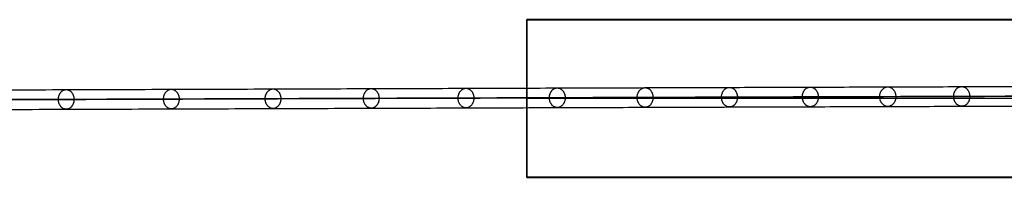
# Model space of a CAD drawing. Header units: millimetres. Extents: x -1192 to 1067, y -14 to 15.
# Tile 10 of 13: x 786 to 926, y -10 to 12. Entities that reach past the tile are written whole.
import ezdxf

# ---------------------------------------------------------------- set-up
doc = ezdxf.new("R2010")
doc.units = ezdxf.units.MM
doc.layers.add('CABLE', color=7, linetype='Continuous')
doc.layers.add('METAL NEGRO', color=7, linetype='Continuous')

msp = doc.modelspace()

# ---------------------------------------------------------------- linework, layer by layer
at = {"layer": 'CABLE'}
for points, degree, knots in [([(727.73, 1.96, 255.02), (733.39, 1.98, 262.12), (744.55, 2.02, 276.15), (761, 2.08, 296.98), (776.97, 2.13, 317.33), (792.44, 2.18, 337.2), (807.42, 2.23, 356.59), (821.9, 2.28, 375.48), (835.89, 2.33, 393.9), (849.39, 2.37, 411.83), (862.39, 2.42, 429.28), (874.9, 2.46, 446.25), (886.91, 2.5, 462.73), (898.44, 2.54, 478.73), (909.47, 2.57, 494.25), (920, 2.61, 509.28), (928.43, 2.63, 521.5), (934.94, 2.66, 531.05), (939.64, 2.67, 538), (944.24, 2.68, 544.88), (948.69, 2.7, 551.58), (953.05, 2.71, 558.22), (957.25, 2.73, 564.68), (961.36, 2.74, 571.08), (965.32, 2.75, 577.3), (969.18, 2.76, 583.45), (972.89, 2.77, 589.43), (976.51, 2.78, 595.34), (979.97, 2.8, 601.08), (983.34, 2.8, 606.75), (986.56, 2.81, 612.25), (989.68, 2.82, 617.68), (992.18, 2.83, 622.1), (994.13, 2.84, 625.61), (995.54, 2.84, 628.17), (996.93, 2.84, 630.71), (998.28, 2.85, 633.21), (999.61, 2.85, 635.69), (1001.32, 2.86, 638.92), (1002.98, 2.86, 642.12), (1004.59, 2.86, 645.28), (1005.75, 2.87, 647.6), (1006.89, 2.87, 649.9), (1008, 2.87, 652.16), (1009.07, 2.88, 654.4), (1010.11, 2.88, 656.59), (1011.13, 2.88, 658.77), (1012.11, 2.88, 660.91), (1013.07, 2.89, 663.02), (1013.99, 2.89, 665.11), (1014.88, 2.89, 667.16), (1015.74, 2.89, 669.19), (1016.57, 2.89, 671.18), (1017.37, 2.9, 673.14), (1018.13, 2.9, 675.07), (1018.87, 2.9, 676.97), (1019.57, 2.9, 678.84), (1020.25, 2.9, 680.68), (1020.89, 2.9, 682.49), (1021.5, 2.9, 684.27), (1022.09, 2.9, 686.02), (1022.64, 2.9, 687.74), (1023.16, 2.91, 689.43), (1023.65, 2.91, 691.09), (1024.1, 2.91, 692.71), (1024.53, 2.91, 694.31), (1024.93, 2.91, 695.88), (1025.18, 2.91, 696.92), (1025.29, 2.91, 697.43)], 3, [0, 0, 0, 0, 27.235592, 53.785722, 79.650681, 104.830781, 129.326365, 153.137801, 176.265493, 198.709879, 220.47144, 241.550705, 261.948254, 281.664727, 300.700834, 319.057364, 336.735196, 345.235256, 353.735315, 361.897072, 370.058829, 377.882909, 385.706989, 393.194102, 400.681215, 407.832173, 414.983131, 421.798864, 428.614597, 435.096181, 441.577765, 447.726451, 453.875137, 456.825092, 459.775046, 462.642346, 465.509645, 468.294514, 471.079383, 476.484752, 479.105521, 481.72629, 484.265439, 486.804588, 489.26244, 491.720293, 494.097206, 496.47412, 498.770491, 501.066862, 503.303096, 505.499395, 507.655884, 509.772694, 511.849967, 513.88785, 515.8865, 517.846082, 519.766774, 521.648761, 523.492244, 525.297433, 527.064555, 528.793849, 530.485572, 532.139999, 533.757421, 535.338075, 535.338075, 535.338075, 535.338075]), ([(726.63, 0.56, 255.9), (732.29, 0.58, 262.99), (743.45, 0.62, 277.02), (759.91, 0.68, 297.85), (775.87, 0.73, 318.2), (791.34, 0.78, 338.06), (806.31, 0.83, 357.44), (820.79, 0.88, 376.34), (834.78, 0.93, 394.75), (848.27, 0.97, 412.68), (861.27, 1.02, 430.12), (873.77, 1.06, 447.08), (885.78, 1.1, 463.56), (897.3, 1.14, 479.55), (908.32, 1.17, 495.06), (918.85, 1.21, 510.08), (927.28, 1.23, 522.29), (933.79, 1.26, 531.84), (938.48, 1.27, 538.79), (943.08, 1.28, 545.65), (947.53, 1.3, 552.36), (951.88, 1.31, 558.99), (956.08, 1.33, 565.45), (960.18, 1.34, 571.83), (964.14, 1.35, 578.05), (968, 1.36, 584.2), (971.7, 1.37, 590.17), (975.31, 1.38, 596.07), (978.77, 1.39, 601.8), (982.14, 1.4, 607.46), (985.35, 1.41, 612.95), (988.46, 1.42, 618.37), (990.96, 1.43, 622.79), (992.91, 1.44, 626.29), (994.32, 1.44, 628.84), (995.7, 1.44, 631.38), (997.05, 1.45, 633.87), (998.37, 1.45, 636.35), (1000.08, 1.46, 639.57), (1001.73, 1.46, 642.76), (1003.34, 1.46, 645.92), (1004.5, 1.47, 648.23), (1005.64, 1.47, 650.52), (1006.74, 1.47, 652.77), (1007.81, 1.48, 655), (1008.85, 1.48, 657.19), (1009.86, 1.48, 659.36), (1010.84, 1.48, 661.49), (1011.79, 1.49, 663.6), (1012.71, 1.49, 665.67), (1013.6, 1.49, 667.72), (1014.45, 1.49, 669.73), (1015.28, 1.49, 671.71), (1016.07, 1.49, 673.66), (1016.83, 1.5, 675.58), (1017.56, 1.5, 677.47), (1018.26, 1.5, 679.33), (1018.93, 1.5, 681.16), (1019.57, 1.5, 682.95), (1020.18, 1.5, 684.72), (1020.76, 1.5, 686.45), (1021.3, 1.5, 688.16), (1021.82, 1.5, 689.83), (1022.3, 1.51, 691.47), (1022.75, 1.51, 693.08), (1023.18, 1.51, 694.67), (1023.56, 1.51, 696.16), (1023.79, 1.51, 697.14), (1023.89, 1.51, 697.59)], 3, [0, 0, 0, 0, 27.203937, 53.723208, 79.558104, 104.708938, 129.176051, 152.959812, 176.060622, 198.478922, 220.21519, 241.269955, 261.643796, 281.337353, 300.351335, 318.686529, 336.343814, 344.833994, 353.324175, 361.476445, 369.628716, 377.443702, 385.258688, 392.737099, 400.215511, 407.358157, 414.500803, 421.308615, 428.116426, 434.590476, 441.064527, 447.206066, 453.347606, 456.294132, 459.240658, 462.104624, 464.968591, 467.750223, 470.531855, 475.930942, 478.548665, 481.166388, 483.702586, 486.238783, 488.693779, 491.148774, 493.522926, 495.897077, 498.190779, 500.484481, 502.718115, 504.911861, 507.065844, 509.180194, 511.255053, 513.290567, 515.286894, 517.244199, 519.162657, 521.042458, 522.883798, 524.686889, 526.451957, 528.179241, 529.868998, 531.521502, 533.137044, 534.555672, 534.555672, 534.555672, 534.555672]), ([(727.73, 0.56, 255.02), (1002.89, 1.51, 599.97), (1025.29, 1.51, 697.43), (1025.29, 1.51, 701.54), (1025.29, 1.51, 705.65)], 2, [0, 0, 0, 537.000819, 537.000819, 545.223326, 545.223326, 545.223326]), ([(1026.69, 1.51, 697.27), (1026.68, 1.51, 697.22), (1026.67, 1.51, 697.17), (1026.66, 1.51, 697.12), (1026.54, 1.51, 696.6), (1026.29, 1.51, 695.55), (1025.89, 1.51, 693.96), (1025.46, 1.51, 692.34), (1024.99, 1.51, 690.7), (1024.5, 1.51, 689.02), (1023.97, 1.51, 687.32), (1023.42, 1.5, 685.58), (1022.83, 1.5, 683.82), (1022.21, 1.5, 682.03), (1021.57, 1.5, 680.2), (1020.89, 1.5, 678.35), (1020.18, 1.5, 676.47), (1019.44, 1.5, 674.56), (1018.67, 1.5, 672.62), (1017.86, 1.49, 670.65), (1017.03, 1.49, 668.64), (1016.17, 1.49, 666.61), (1015.27, 1.49, 664.55), (1014.35, 1.49, 662.45), (1013.39, 1.48, 660.33), (1012.4, 1.48, 658.18), (1011.38, 1.48, 656), (1010.34, 1.48, 653.79), (1009.26, 1.47, 651.55), (1008.15, 1.47, 649.28), (1007.01, 1.47, 646.98), (1005.84, 1.47, 644.65), (1004.22, 1.46, 641.48), (1002.56, 1.46, 638.28), (1000.84, 1.45, 635.03), (999.52, 1.45, 632.55), (998.16, 1.44, 630.04), (996.77, 1.44, 627.5), (995.36, 1.44, 624.93), (993.4, 1.43, 621.42), (990.9, 1.42, 616.98), (987.77, 1.41, 611.55), (984.55, 1.41, 606.04), (981.17, 1.4, 600.37), (977.71, 1.38, 594.62), (974.09, 1.37, 588.7), (970.37, 1.36, 582.71), (966.5, 1.35, 576.55), (962.54, 1.34, 570.32), (958.43, 1.33, 563.93), (954.22, 1.31, 557.45), (949.86, 1.3, 550.82), (945.41, 1.29, 544.1), (940.8, 1.27, 537.22), (936.1, 1.26, 530.27), (929.59, 1.23, 520.71), (921.15, 1.21, 508.49), (910.61, 1.17, 493.45), (899.58, 1.14, 477.92), (888.05, 1.1, 461.91), (876.03, 1.06, 445.43), (863.52, 1.02, 428.45), (850.51, 0.97, 411), (837.01, 0.93, 393.06), (823.01, 0.88, 374.64), (808.53, 0.83, 355.73), (793.55, 0.78, 336.35), (778.07, 0.73, 316.47), (762.11, 0.68, 296.12), (745.65, 0.62, 275.28), (734.49, 0.58, 261.25), (728.82, 0.56, 254.15)], 3, [0, 0, 0, 0, 0.158855, 0.158855, 0.158855, 1.741443, 3.360764, 5.017132, 6.710842, 8.442166, 10.211362, 12.018671, 13.864317, 15.748514, 17.67146, 19.633343, 21.634339, 23.674614, 25.754326, 27.873621, 30.032642, 32.231519, 34.470378, 36.769445, 39.068511, 41.448215, 43.82792, 46.288657, 48.749395, 51.291525, 53.833654, 56.4575, 59.081345, 64.49306, 67.281198, 70.069337, 72.940002, 75.810667, 78.764085, 81.717502, 87.873406, 94.02931, 100.518503, 107.007696, 113.83143, 120.655165, 127.814517, 134.97387, 142.469772, 149.965675, 157.79894, 165.632205, 173.803543, 181.974881, 190.484919, 198.994957, 216.693541, 235.07162, 254.130074, 273.869693, 294.291187, 315.395197, 337.182305, 359.653039, 382.807881, 406.64727, 431.171609, 456.38127, 482.276592, 508.857889, 536.125454, 536.125454, 536.125454, 536.125454]), ([(727.73, -0.84, 255.02), (733.39, -0.82, 262.12), (744.55, -0.78, 276.15), (761.01, -0.72, 296.99), (776.97, -0.67, 317.34), (792.44, -0.62, 337.21), (807.42, -0.57, 356.59), (821.9, -0.52, 375.49), (835.89, -0.47, 393.91), (849.39, -0.43, 411.84), (862.39, -0.38, 429.29), (874.9, -0.34, 446.26), (886.92, -0.3, 462.74), (898.44, -0.26, 478.74), (909.47, -0.23, 494.25), (920, -0.19, 509.29), (928.44, -0.17, 521.5), (934.95, -0.14, 531.06), (939.64, -0.13, 538.01), (944.25, -0.12, 544.88), (948.7, -0.1, 551.59), (953.05, -0.09, 558.22), (957.26, -0.07, 564.69), (961.37, -0.06, 571.08), (965.32, -0.05, 577.3), (969.19, -0.04, 583.46), (972.9, -0.03, 589.44), (976.51, -0.02, 595.35), (979.97, 0, 601.09), (983.34, 0, 606.75), (986.56, 0.01, 612.25), (989.68, 0.02, 617.68), (992.18, 0.03, 622.1), (994.14, 0.04, 625.61), (995.55, 0.04, 628.17), (996.93, 0.04, 630.71), (998.28, 0.05, 633.21), (999.61, 0.05, 635.69), (1001.32, 0.06, 638.93), (1002.98, 0.06, 642.12), (1004.59, 0.06, 645.29), (1005.75, 0.07, 647.6), (1006.89, 0.07, 649.9), (1008, 0.07, 652.16), (1009.08, 0.08, 654.4), (1010.12, 0.08, 656.59), (1011.13, 0.08, 658.77), (1012.11, 0.08, 660.91), (1013.07, 0.09, 663.03), (1013.99, 0.09, 665.11), (1014.88, 0.09, 667.17), (1015.74, 0.09, 669.19), (1016.57, 0.09, 671.18), (1017.37, 0.1, 673.14), (1018.13, 0.1, 675.07), (1018.87, 0.1, 676.97), (1019.58, 0.1, 678.84), (1020.25, 0.1, 680.68), (1020.89, 0.1, 682.49), (1021.51, 0.1, 684.27), (1022.09, 0.1, 686.02), (1022.64, 0.1, 687.74), (1023.16, 0.11, 689.43), (1023.65, 0.11, 691.09), (1024.11, 0.11, 692.71), (1024.53, 0.11, 694.31), (1024.93, 0.11, 695.88), (1025.18, 0.11, 696.92), (1025.29, 0.11, 697.43), (1025.29, 0.11, 697.43), (1025.29, 0.11, 697.43), (1025.29, 0.11, 697.43)], 3, [0, 0, 0, 0, 27.235592, 53.785722, 79.650681, 104.830781, 129.326365, 153.137801, 176.265493, 198.709879, 220.47144, 241.550705, 261.948254, 281.664727, 300.700834, 319.057364, 336.735196, 345.235256, 353.735315, 361.897072, 370.058829, 377.882909, 385.706989, 393.194102, 400.681215, 407.832173, 414.983131, 421.798864, 428.614597, 435.096181, 441.577765, 447.726451, 453.875137, 456.825092, 459.775046, 462.642346, 465.509645, 468.294514, 471.079383, 476.484752, 479.105521, 481.72629, 484.265439, 486.804588, 489.26244, 491.720293, 494.097206, 496.47412, 498.770491, 501.066862, 503.303096, 505.499395, 507.655884, 509.772694, 511.849967, 513.88785, 515.8865, 517.846082, 519.766774, 521.648761, 523.492244, 525.297433, 527.064555, 528.793849, 530.485572, 532.139999, 533.757421, 535.338153, 535.338153, 535.338153, 535.33823, 535.33823, 535.33823, 535.33823])]:
    msp.add_open_spline(points, degree=degree, knots=knots, dxfattribs=at)
for points, knots in [([(791.46, 0.78, 338.25), (791.46, 2.18, 338.25), (792.57, 2.18, 337.39), (793.67, 2.18, 336.53), (793.68, 0.78, 336.54)], [4.39823, 4.39823, 4.39823, 6.597345, 6.597345, 8.796459, 8.796459, 8.796459]), ([(806.44, 0.83, 357.63), (806.43, 2.23, 357.63), (807.54, 2.23, 356.78), (808.65, 2.23, 355.92), (808.66, 0.83, 355.92)], [4.39823, 4.39823, 4.39823, 6.597345, 6.597345, 8.796459, 8.796459, 8.796459]), ([(820.91, 0.88, 376.53), (820.91, 2.28, 376.52), (822.03, 2.28, 375.68), (823.14, 2.28, 374.83), (823.14, 0.88, 374.83)], [4.39823, 4.39823, 4.39823, 6.597345, 6.597345, 8.796459, 8.796459, 8.796459]), ([(834.9, 0.93, 394.94), (834.9, 2.33, 394.94), (836.01, 2.33, 394.09), (837.13, 2.33, 393.25), (837.13, 0.93, 393.25)], [4.39823, 4.39823, 4.39823, 6.597345, 6.597345, 8.796459, 8.796459, 8.796459]), ([(848.39, 0.97, 412.87), (848.39, 2.37, 412.87), (849.51, 2.37, 412.03), (850.63, 2.37, 411.19), (850.63, 0.98, 411.19)], [4.39823, 4.39823, 4.39823, 6.597345, 6.597345, 8.796459, 8.796459, 8.796459]), ([(861.39, 1.02, 430.31), (861.39, 2.42, 430.31), (862.51, 2.42, 429.48), (863.64, 2.42, 428.64), (863.64, 1.02, 428.65)], [4.39823, 4.39823, 4.39823, 6.597345, 6.597345, 8.796459, 8.796459, 8.796459]), ([(873.89, 1.06, 447.28), (873.89, 2.46, 447.27), (875.02, 2.46, 446.45), (876.15, 2.46, 445.62), (876.15, 1.06, 445.62)], [4.39823, 4.39823, 4.39823, 6.597345, 6.597345, 8.796459, 8.796459, 8.796459]), ([(885.9, 1.1, 463.75), (885.9, 2.5, 463.75), (887.03, 2.5, 462.93), (888.17, 2.5, 462.11), (888.17, 1.1, 462.11)], [4.39823, 4.39823, 4.39823, 6.597345, 6.597345, 8.796459, 8.796459, 8.796459]), ([(897.42, 1.14, 479.75), (897.41, 2.54, 479.74), (898.55, 2.54, 478.93), (899.69, 2.54, 478.12), (899.69, 1.14, 478.12)], [4.39823, 4.39823, 4.39823, 6.597345, 6.597345, 8.796459, 8.796459, 8.796459]), ([(908.44, 1.17, 495.26), (908.44, 2.57, 495.25), (909.58, 2.57, 494.45), (910.72, 2.57, 493.64), (910.73, 1.17, 493.64)], [4.39823, 4.39823, 4.39823, 6.597345, 6.597345, 8.796459, 8.796459, 8.796459]), ([(918.97, 1.21, 510.28), (918.96, 2.61, 510.28), (920.11, 2.61, 509.48), (921.26, 2.61, 508.68), (921.26, 1.21, 508.68)], [4.39823, 4.39823, 4.39823, 6.597345, 6.597345, 8.796459, 8.796459, 8.796459]), ([(793.68, 0.78, 336.54), (793.68, -0.62, 336.54), (792.57, -0.62, 337.4), (791.46, -0.62, 338.25), (791.46, 0.78, 338.25)], [0, 0, 0, 2.199115, 2.199115, 4.39823, 4.39823, 4.39823]), ([(808.66, 0.83, 355.92), (808.66, -0.57, 355.93), (807.55, -0.57, 356.78), (806.44, -0.57, 357.63), (806.44, 0.83, 357.63)], [0, 0, 0, 2.199115, 2.199115, 4.39823, 4.39823, 4.39823]), ([(823.14, 0.88, 374.83), (823.14, -0.52, 374.83), (822.03, -0.52, 375.68), (820.92, -0.52, 376.53), (820.91, 0.88, 376.53)], [0, 0, 0, 2.199115, 2.199115, 4.39823, 4.39823, 4.39823]), ([(837.13, 0.93, 393.25), (837.13, -0.47, 393.25), (836.02, -0.47, 394.1), (834.9, -0.47, 394.94), (834.9, 0.93, 394.94)], [0, 0, 0, 2.199115, 2.199115, 4.39823, 4.39823, 4.39823]), ([(850.63, 0.98, 411.19), (850.63, -0.43, 411.19), (849.51, -0.43, 412.03), (848.39, -0.43, 412.87), (848.39, 0.97, 412.87)], [0, 0, 0, 2.199115, 2.199115, 4.39823, 4.39823, 4.39823]), ([(863.64, 1.02, 428.65), (863.64, -0.38, 428.65), (862.51, -0.38, 429.48), (861.39, -0.38, 430.32), (861.39, 1.02, 430.31)], [0, 0, 0, 2.199115, 2.199115, 4.39823, 4.39823, 4.39823]), ([(876.15, 1.06, 445.62), (876.15, -0.34, 445.62), (875.02, -0.34, 446.45), (873.89, -0.34, 447.28), (873.89, 1.06, 447.28)], [0, 0, 0, 2.199115, 2.199115, 4.39823, 4.39823, 4.39823]), ([(888.17, 1.1, 462.11), (888.17, -0.3, 462.11), (887.04, -0.3, 462.93), (885.9, -0.3, 463.75), (885.9, 1.1, 463.75)], [0, 0, 0, 2.199115, 2.199115, 4.39823, 4.39823, 4.39823]), ([(899.69, 1.14, 478.12), (899.7, -0.26, 478.12), (898.56, -0.26, 478.93), (897.42, -0.26, 479.75), (897.42, 1.14, 479.75)], [0, 0, 0, 2.199115, 2.199115, 4.39823, 4.39823, 4.39823]), ([(910.73, 1.17, 493.64), (910.73, -0.23, 493.64), (909.58, -0.23, 494.45), (908.44, -0.23, 495.26), (908.44, 1.17, 495.26)], [0, 0, 0, 2.199115, 2.199115, 4.39823, 4.39823, 4.39823]), ([(921.26, 1.21, 508.68), (921.27, -0.19, 508.69), (920.12, -0.19, 509.49), (918.97, -0.19, 510.28), (918.97, 1.21, 510.28)], [0, 0, 0, 2.199115, 2.199115, 4.39823, 4.39823, 4.39823])]:
    msp.add_rational_spline(points, [1, 0.707106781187, 1, 0.707106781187, 1], degree=2, knots=knots, dxfattribs=at)
at = {"layer": 'METAL NEGRO'}
for p, q in [((858.2, 12.16, 721.92), (1067.2, 12.16, 721.92)), ((858.2, 12.16, 721.91), (858.2, -10.34, 721.91)), ((1018.2, 0.92, 712.66), (858.2, 0.92, 712.66)), ((929, 0.91, 731.16), (858.2, 0.91, 731.16)), ((858.2, 0.91, 712.66), (858.2, 0.91, 731.16)), ((858.2, -10.34, 721.91), (1067.2, -10.34, 721.91))]:
    msp.add_line(p, q, dxfattribs=at)
for points in [[(1067.2, 12.17, 712.67), (858.2, 12.17, 712.67)], [(858.2, 12.17, 712.67), (858.2, 12.16, 731.17)], [(858.2, 12.17, 712.67), (1067.2, 12.17, 712.67)], [(858.2, -10.33, 712.66), (858.2, 12.17, 712.67)], [(858.2, 12.16, 731.17), (858.2, 12.17, 712.67)], [(858.2, 12.17, 712.67), (858.2, -10.33, 712.66)], [(1067.2, 12.16, 731.17), (858.2, 12.16, 731.17)], [(858.2, 12.16, 731.17), (858.2, -10.34, 731.16)], [(858.2, 12.16, 731.17), (1067.2, 12.16, 731.17)], [(858.2, -10.34, 731.16), (858.2, 12.16, 731.17)], [(858.2, -10.33, 712.66), (1067.2, -10.33, 712.66)], [(858.2, -10.34, 731.16), (858.2, -10.33, 712.66)], [(1067.2, -10.33, 712.66), (858.2, -10.33, 712.66)], [(858.2, -10.33, 712.66), (858.2, -10.34, 731.16)], [(1067.2, -10.34, 731.16), (858.2, -10.34, 731.16)], [(858.2, -10.34, 731.16), (1067.2, -10.34, 731.16)]]:
    msp.add_open_spline(points, degree=1, dxfattribs=at)

doc.saveas('drawing.dxf')
